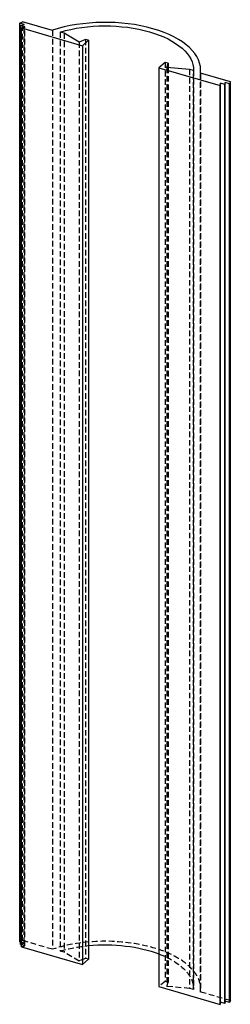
# Model space of a CAD drawing. Header units: millimetres. Extents: x -114 to 124, y -552 to 561.
import ezdxf

# ---------------------------------------------------------------- set-up
doc = ezdxf.new("R2010")
doc.units = ezdxf.units.MM
doc.linetypes.add('HIDDEN', pattern=[9.525, 6.35, -3.175])
doc.layers.add('Hidden', color=7, linetype='Continuous', lineweight=70, true_color=0x051148)
doc.layers.add('NONE', color=7, linetype='Continuous', lineweight=70, true_color=0x9f8faf)

msp = doc.modelspace()

# ---------------------------------------------------------------- linework, layer by layer
at = {"layer": 'Hidden', "linetype": 'HIDDEN', "lineweight": -3}
for p, q in [((-111.1, -480), (-111.1, 559.2)), ((-109.4, -483), (-109.4, 556.2)), ((-108.5, -485.8), (-108.5, 553.5)), ((-77.3, 549.4), (-77.3, -489.8)), ((-68.5, 547.5), (-68.5, -491.8)), ((-64, 546.2), (-64, -493.1)), ((-47.1, 536.1), (-47.1, -503.1)), ((-39.8, 539.2), (-39.8, -500.1)), ((50.3, 513.2), (50.3, -526.1)), ((52.1, 507.5), (52.1, -531.8)), ((53.8, 507.3), (53.8, -527.1)), ((78, 505.2), (78, -534.1)), ((82.5, -534.8), (82.5, 504.5)), ((82.5, 503.9), (82.5, -535.3)), ((90.3, 501.1), (90.3, -538.2)), ((90.5, -534.8), (90.5, 501)), ((-114.3, -481.6), (-111.1, -480)), ((-109.4, -483), (-113.3, -481.9)), ((-113.3, -484.4), (-109.4, -483)), ((-108.5, -485.8), (-112.4, -484.6)), ((-112.4, -487.2), (-108.5, -485.8)), ((-77.3, -489.8), (-111.1, -480)), ((-64, -493.1), (-68.5, -491.8)), ((-47.1, -503.1), (-64, -493.1)), ((-39.8, -500.1), (-47.1, -503.1)), ((-36.3, -501.1), (-39.8, -500.1)), ((50.3, -526.1), (43.3, -532.1)), ((53.8, -527.1), (50.3, -526.1)), ((52.1, -531.8), (53.8, -527.1)), ((78, -534.1), (52.1, -531.8)), ((82.5, -535.3), (78, -534.1)), ((124.1, -547.9), (90.3, -538.2))]:
    msp.add_line(p, q, dxfattribs=at)
msp.add_ellipse((-17.5, -534.8), major_axis=(-108, 0), ratio=0.5, start_param=3.078548, end_param=5.299033, dxfattribs=at)
at = {"layer": 'Hidden', "linetype": 'HIDDEN', "lineweight": -3, "extrusion": (5.55112e-17, -1.66533e-16, -1)}
for start_param, end_param in [(4.177281, 4.523249), (5.365943, 6.294694)]:
    msp.add_ellipse((-17.5, -534.8), major_axis=(100, 0), ratio=0.5, start_param=start_param, end_param=end_param, dxfattribs=at)
at = {"layer": 'NONE', "color": 168, "lineweight": -3, "true_color": 0x051148}
for p, q in [((-114.3, 557.6), (-111.1, 559.2)), ((-109.4, 556.2), (-114.3, 557.6)), ((-114.3, -481.6), (-114.3, 557.6)), ((-77.3, 549.4), (-111.1, 559.2)), ((-113.3, 554.8), (-109.4, 556.2)), ((-108.5, 553.5), (-113.3, 554.8)), ((-113.3, -484.4), (-113.3, 554.8)), ((-112.4, 552.1), (-108.5, 553.5)), ((-112.4, 552.1), (-43.3, 532.1)), ((-112.4, -487.2), (-112.4, 552.1)), ((-64, 546.2), (-68.5, 547.5)), ((-47.1, 536.1), (-64, 546.2)), ((-39.8, 539.2), (-47.1, 536.1)), ((-43.3, 532.1), (-36.3, 538.2)), ((-36.3, 538.2), (-39.8, 539.2)), ((-36.3, 538.2), (-36.3, -501.1)), ((-43.3, 532.1), (-43.3, -507.1)), ((50.3, 513.2), (43.3, 507.1)), ((53.8, 512.2), (50.3, 513.2)), ((43.3, 507.1), (43.3, -532.1)), ((43.3, 507.1), (112.4, 487.2)), ((52.1, 507.5), (53.8, 512.2)), ((78, 505.2), (52.1, 507.5)), ((53.8, 512.2), (53.8, 507.3)), ((82.5, 503.9), (78, 505.2)), ((90.5, 501), (90.5, 504.5)), ((124.1, 491.3), (90.3, 501.1)), ((118.1, 490.6), (117.7, 488.2)), ((123, 489.1), (118.1, 490.6)), ((118.1, -548.7), (118.1, 490.6)), ((124.1, 491.3), (123, 489.1)), ((124.1, -547.9), (124.1, 491.3)), ((112.9, 489.6), (112.4, 487.2)), ((112.4, -552.1), (112.4, 487.2)), ((117.7, 488.2), (112.9, 489.6)), ((112.9, -549.7), (112.9, 489.6)), ((117.7, -551), (117.7, 488.2)), ((123, -550.1), (123, 489.1)), ((-113.3, -481.9), (-114.3, -481.6)), ((-112.4, -484.6), (-113.3, -484.4)), ((-112.4, -487.2), (-43.3, -507.1)), ((-43.3, -507.1), (-36.3, -501.1)), ((43.3, -532.1), (112.4, -552.1)), ((112.9, -549.7), (112.4, -552.1)), ((117.7, -551), (112.9, -549.7)), ((118.1, -548.7), (117.7, -551)), ((123, -550.1), (118.1, -548.7)), ((124.1, -547.9), (123, -550.1))]:
    msp.add_line(p, q, dxfattribs=at)
msp.add_ellipse((-17.5, 504.5), major_axis=(-108, 0), ratio=0.5, start_param=3.078548, end_param=5.299033, dxfattribs=at)
at = {"layer": 'NONE', "color": 168, "lineweight": -3, "true_color": 0x051148, "extrusion": (5.55112e-17, -1.66533e-16, -1)}
for centre, start_param, end_param in [((-17.5, 504.5), 4.177281, 6.294694), ((-17.5, -534.8), 4.523249, 5.365943)]:
    msp.add_ellipse(centre, major_axis=(100, 0), ratio=0.5, start_param=start_param, end_param=end_param, dxfattribs=at)

doc.saveas('drawing.dxf')
